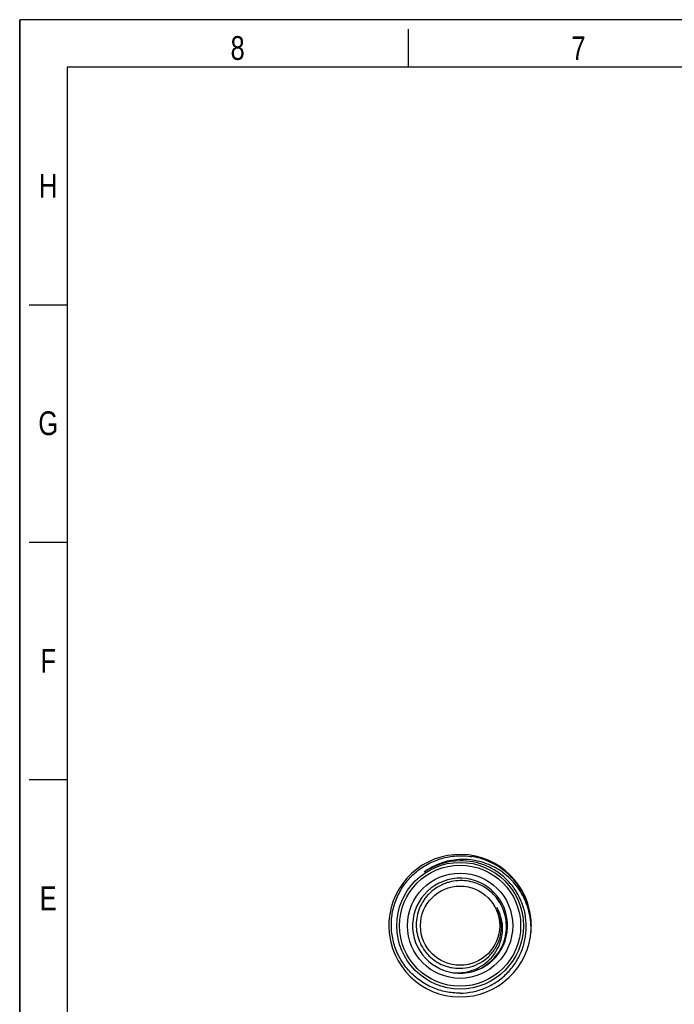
# Model space of a CAD drawing. Header units: inches. Extents: x 2658 to 3015, y -2152 to -1900.
# Tile 8 of 30: x 2658 to 2741, y -2024 to -1900. Entities that reach past the tile are written whole.
import ezdxf

# ---------------------------------------------------------------- set-up
doc = ezdxf.new("R2010")
doc.units = ezdxf.units.IN
doc.header["$LTSCALE"] = 0.64311
doc.header["$MEASUREMENT"] = 0
doc.layers.get('0').update_dxf_attribs({"linetype": 'CONTINUOUS'})
doc.layers.add('图框', color=7, linetype='CONTINUOUS')
doc.styles.get("Standard").update_dxf_attribs({"font": 'txt', "width": 0.8})

msp = doc.modelspace()

# ---------------------------------------------------------------- linework, layer by layer
at = {"color": 7, "linetype": 'Continuous'}
for radius in [8, 7.65, 6.65, 5]:
    msp.add_circle((2714.092, -2014.51), radius, dxfattribs=at)
for centre, radius, start, end in [((2714.092, -2014.51), 9, 6.8283, 357.09513), ((2714.189, -2014.479), 8.172, 90.68248, 124.63413), ((2714.182, -2014.56), 8.888, 41.30575, 80.99018), ((2714.092, -2014.51), 6, 279.71284, 279), ((2714.126, -2014.607), 8.961, 357.70458, 41.29927), ((2714.092, -2014.51), 9, 359.91557, 5.32675), ((2714.084, -2014.887), 8.973, 355.8927, 359.48728), ((2713.715, -2014.533), 5.93, 264.5628, 282.6183)]:
    msp.add_arc(centre, radius, start, end, dxfattribs=at)
for points, knots in [([(2714.092, -2023.03), (2713.494, -2023.037), (2712.592, -2022.952), (2711.432, -2022.654), (2710.308, -2022.235), (2708.996, -2021.495), (2707.867, -2020.497), (2707.103, -2019.574), (2706.44, -2018.576), (2705.811, -2017.206), (2705.413, -2015.444), (2705.386, -2013.638), (2705.73, -2011.864), (2706.43, -2010.199), (2707.286, -2008.959), (2708.11, -2008.089), (2709.019, -2007.307), (2710.298, -2006.511), (2711.712, -2005.992), (2712.887, -2005.755), (2714.079, -2005.638), (2714.983, -2005.688), (2715.574, -2005.782)], [0, 0, 0, 0, 0.062478, 0.093758, 0.1250373, 0.1875146, 0.2499915, 0.2812727, 0.312554, 0.375032, 0.4375104, 0.4999893, 0.5624686, 0.6249485, 0.6874288, 0.7187103, 0.7499917, 0.8124728, 0.8749544, 0.9062359, 0.9375176, 1, 1, 1, 1]), ([(2723.057, -2014.967), (2723.06, -2014.572), (2723.015, -2013.781), (2722.791, -2012.614), (2722.413, -2011.487), (2721.887, -2010.422), (2721.222, -2009.436), (2720.43, -2008.55), (2719.525, -2007.781), (2718.522, -2007.142), (2717.441, -2006.649), (2716.302, -2006.31), (2715.126, -2006.134), (2713.937, -2006.125), (2712.76, -2006.284), (2711.616, -2006.609), (2710.531, -2007.095), (2709.862, -2007.52), (2709.545, -2007.756)], [0, 0, 0, 0, 0.0625265, 0.1250306, 0.187534, 0.2500388, 0.3125412, 0.3750432, 0.4375443, 0.500044, 0.5625426, 0.6250401, 0.6875366, 0.7500318, 0.8125271, 0.8750153, 0.9375158, 1, 1, 1, 1]), ([(2714.092, -2023.03), (2714.638, -2023.023), (2715.46, -2022.934), (2716.52, -2022.66), (2717.549, -2022.285), (2718.759, -2021.631), (2719.821, -2020.757), (2720.556, -2019.945), (2721.208, -2019.066), (2721.859, -2017.854), (2722.341, -2016.276), (2722.507, -2014.635), (2722.35, -2012.993), (2721.875, -2011.413), (2721.228, -2010.199), (2720.576, -2009.319), (2719.841, -2008.508), (2718.776, -2007.637), (2717.56, -2006.994), (2716.526, -2006.631), (2715.462, -2006.374), (2714.638, -2006.301), (2714.092, -2006.308)], [0, 0, 0, 0, 0.0624849, 0.0937642, 0.1250405, 0.187525, 0.2500064, 0.2812842, 0.3125621, 0.3750436, 0.4375243, 0.5000058, 0.5624858, 0.6249651, 0.6874463, 0.7187256, 0.7500047, 0.8124836, 0.8749639, 0.9062405, 0.9375196, 1, 1, 1, 1]), ([(2714.092, -2008.811), (2713.73, -2008.818), (2713.186, -2008.88), (2712.484, -2009.064), (2711.803, -2009.315), (2711.002, -2009.749), (2710.299, -2010.33), (2709.812, -2010.868), (2709.379, -2011.45), (2708.948, -2012.253), (2708.627, -2013.298), (2708.515, -2014.386), (2708.618, -2015.474), (2708.931, -2016.522), (2709.359, -2017.327), (2709.791, -2017.91), (2710.279, -2018.447), (2710.985, -2019.024), (2711.792, -2019.448), (2712.478, -2019.686), (2713.184, -2019.854), (2713.73, -2019.899), (2714.092, -2019.892)], [0, 0, 0, 0, 0.0624854, 0.0937707, 0.1250477, 0.1875357, 0.25002, 0.281297, 0.3125744, 0.3750585, 0.4375434, 0.5000249, 0.562503, 0.624982, 0.6874627, 0.7187408, 0.7500183, 0.8124943, 0.8749698, 0.9062434, 0.9375243, 1, 1, 1, 1]), ([(2715.031, -2020.436), (2715.388, -2020.374), (2716.094, -2020.182), (2717.082, -2019.708), (2717.967, -2019.062), (2718.72, -2018.266), (2719.314, -2017.345), (2719.728, -2016.33), (2719.949, -2015.257), (2719.967, -2014.161), (2719.782, -2013.081), (2719.399, -2012.054), (2718.925, -2011.272), (2718.464, -2010.709), (2717.952, -2010.191), (2717.224, -2009.639), (2716.241, -2009.153), (2715.185, -2008.862), (2714.455, -2008.805), (2714.092, -2008.811)], [0, 0, 0, 0, 0.0624984, 0.1249957, 0.1874921, 0.2499882, 0.3124861, 0.3749834, 0.4374778, 0.4999715, 0.5624677, 0.624965, 0.6874602, 0.7187408, 0.7500211, 0.8125151, 0.8750118, 0.9375075, 1, 1, 1, 1]), ([(2714.092, -2019.892), (2714.537, -2019.884), (2715.429, -2019.756), (2716.674, -2019.239), (2717.753, -2018.429), (2718.595, -2017.375), (2719.147, -2016.144), (2719.37, -2014.813), (2719.249, -2013.469), (2718.942, -2012.621), (2718.738, -2012.226)], [0, 0, 0, 0, 0.1250154, 0.2500155, 0.3750185, 0.5000204, 0.6250203, 0.7500138, 0.8750001, 1, 1, 1, 1]), ([(2715.011, -2020.32), (2715.432, -2020.225), (2716.255, -2019.942), (2717.363, -2019.255), (2718.289, -2018.335), (2718.979, -2017.227), (2719.393, -2015.99), (2719.503, -2014.689), (2719.299, -2013.4), (2718.956, -2012.598), (2718.738, -2012.226)], [0, 0, 0, 0, 0.1250529, 0.250095, 0.3751224, 0.5001337, 0.6251282, 0.7501063, 0.8750571, 1, 1, 1, 1])]:
    msp.add_open_spline(points, degree=3, knots=knots, dxfattribs=at)
at = {"layer": '图框'}
for p, q in [((3014.873, -1900.056), (2658.472, -1900.056)), ((2658.472, -1900.056), (2658.472, -2152.117)), ((2707.522, -1901.256), (2707.522, -1906.056)), ((3008.873, -1906.056), (2664.472, -1906.056)), ((2664.472, -1906.056), (2664.472, -2146.057)), ((2659.672, -1936.056), (2664.472, -1936.056)), ((2659.672, -1966.056), (2664.472, -1966.056)), ((2659.672, -1996.056), (2664.472, -1996.056))]:
    msp.add_line(p, q, dxfattribs=at)
at = {"layer": '图框', "linetype": 'Continuous'}
msp.add_line((2658.472, -2152.117), (2658.472, -1900.118), dxfattribs=at)

# ---------------------------------------------------------------- texts
at = {"layer": '图框', "char_height": 3, "width": 2.40001, "attachment_point": 5}
for s, insert in [('8', (2685.997, -1903.656)), ('7', (2729.047, -1903.656)), ('H', (2662.072, -1921.056)), ('G', (2662.072, -1951.056)), ('F', (2662.072, -1981.056)), ('E', (2662.072, -2011.056))]:
    msp.add_mtext(s, dxfattribs=dict(at, insert=insert))

doc.saveas('drawing.dxf')
